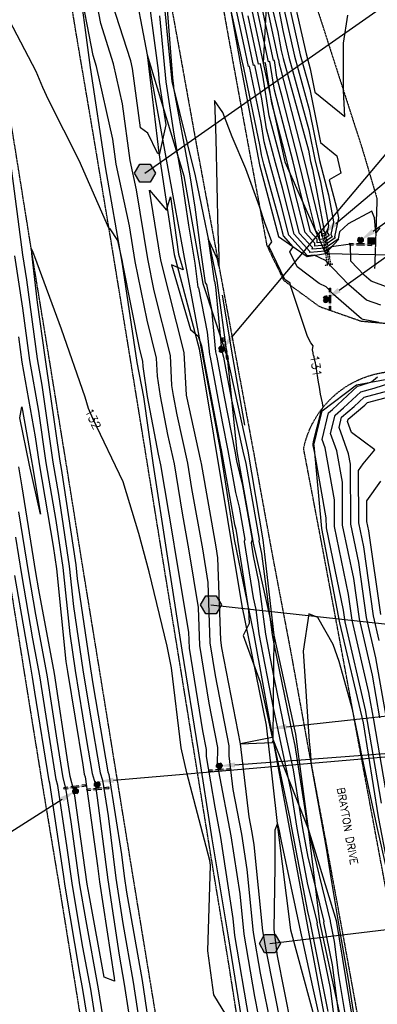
# Model space of a CAD drawing. Header units: feet. Extents: x 351431 to 355879, y 310968 to 329728.
# Tile 178 of 254: x 353139 to 353309, y 324004 to 324473. Entities that reach past the tile are written whole.
import ezdxf

# ---------------------------------------------------------------- set-up
doc = ezdxf.new("R2010")
doc.units = ezdxf.units.FT
doc.header["$MEASUREMENT"] = 0
for name, pattern in [('D10', [0.15, 0.1, -0.05]), ('D25', [0.375, 0.25, -0.125]), ('HIDDEN', [0.375, 0.25, -0.125])]:
    doc.linetypes.add(name, pattern=pattern)
for name, color, linetype in [('ELIF', 153, 'LINKFENCE'), ('ELIG', 41, 'Continuous'), ('ELTCH-EG1', 253, 'Continuous'), ('ELTCN-EG1', 251, 'Continuous'), ('ELTT', 3, 'Continuous'), ('ELTTR', 161, 'HIDDEN'), ('ELUDC', 153, 'D10'), ('ELYSP', 1, 'D25'), ('ELYSS', 2, 'Continuous'), ('ESFS', 153, 'Continuous'), ('ESGH', 1, 'Continuous'), ('ESIP', 41, 'Continuous'), ('ESMask', 155, 'Continuous'), ('ESUD-CMP', 13, 'D10'), ('ETFS', 6, 'Continuous'), ('ETGH', 4, 'Continuous'), ('ETIF', 4, 'Continuous'), ('ETRC', 2, 'Continuous'), ('ETTC', 252, 'Continuous'), ('ETUD', 4, 'Continuous')]:
    doc.layers.add(name, color=color, linetype=linetype)
doc.styles.add('L180', font='simplex.shx', dxfattribs={"height": 3.6})
doc.styles.add('L80', font='simplex', dxfattribs={"height": 4})
doc.styles.add('ROMANSM', font='romansm.shx')
doc.linetypes.add('LINKFENCE', pattern='A,0.25,-0.08,0.25,-0.08,["X",ROMANSM,S=0.08,R=0,X=-0.004,Y=-0.04],-0.12', length=0.78)

# ---------------------------------------------------------------- blocks, each defined once
blk = doc.blocks.new('ESIPOST')
blk.add_lwpolyline([(0.03, 0.0299), (0.03, -0.03), (-0.03, -0.03), (-0.03, 0.0299), (0.03, 0.0299)])
at = {"layer": 'ESMask'}
blk.add_solid([(-0.03, -0.03), (-0.03, 0.0299), (0.03, -0.03), (0.03, 0.0299)], dxfattribs=at)
blk = doc.blocks.new('ESIPUBSIGN')
at = {"layer": 'ESMask'}
h = blk.add_hatch(color=256, dxfattribs=at)
edge = h.paths.add_edge_path()
edge.add_arc((0, 0), 0.03, 90, 450)
for p, q in [((-0.03, 0.1047), (-0.0447, 0.1047)), ((-0.0447, 0.1047), (-0.0447, 0.066)), ((-0.03, 0.1047), (-0.03, 0.066)), ((-0.0447, 0.0381), (-0.0447, -0.0393)), ((-0.03, 0.0381), (-0.03, -0.0393)), ((-0.0447, -0.0672), (-0.0447, -0.1059)), ((-0.03, -0.0672), (-0.03, -0.1059)), ((-0.03, -0.1059), (-0.0447, -0.1059))]:
    blk.add_line(p, q)
for start, end in [(144.23142, 216.35632), (17.97024, 107.04945), (253.53828, 340.78828)]:
    blk.add_arc((0, 0), 0.03, start, end)
blk.add_solid([(-0.0447, -0.1059), (-0.03, -0.1059), (-0.0447, 0.1047), (-0.03, 0.1047)], dxfattribs=at)
blk = doc.blocks.new('TH')
blk.add_hatch(color=256).paths.add_polyline_path([(-0.05, 0.0866), (0.05, 0.0866), (0.1, 0), (0.05, -0.0866), (-0.05, -0.0866), (-0.1, 0)])
for p, q in [((-0.1, 0), (-0.05, 0.0866)), ((-0.05, -0.0866), (-0.1, 0)), ((-0.05, 0.0866), (0.05, 0.0866)), ((0.05, 0.0866), (0.1, 0)), ((0.1, 0), (0.05, -0.0866)), ((0.05, -0.0866), (-0.05, -0.0866))]:
    blk.add_line(p, q)

msp = doc.modelspace()

# ---------------------------------------------------------------- linework, layer by layer
at = {"layer": 'ELIF', "flags": 128}
msp.add_lwpolyline([(353110.38, 324938.63), (353116.29, 324908.37), (353124.28, 324863.08), (353132.33, 324822.08), (353140.36, 324777.81), (353148.44, 324735.08), (353158.31, 324683.93), (353166.9, 324634.57), (353175.42, 324589.05), (353183.44, 324543.69), (353192.55, 324493.76), (353199.73, 324456.14), (353210.29, 324398.49), (353217.04, 324361.44), (353226.23, 324312.11), (353234.53, 324268.15), (353241.15, 324225.34), (353250.32, 324180.76), (353259.63, 324130.26), (353267.41, 324088.16), (353275.97, 324041.83), (353285.13, 323992.61), (353293.43, 323942.5), (353298.47, 323919.12), (353307.06, 323865.8), (353316.3, 323813.4), (353323.15, 323760.62), (353331.15, 323714.26), (353338.94, 323666.21), (353347.86, 323609.35), (353358.01, 323548.78), (353365.87, 323500.71), (353375.13, 323445.75), (353383.15, 323398.35), (353390.57, 323350.68), (353399.52, 323296.79), (353407.61, 323240.76), (353415.09, 323201.77), (353423.17, 323148.1), (353431.96, 323094.65), (353441.3, 323036.84), (353447.07, 323002.32), (353456.63, 322939.16), (353464.01, 322890.13), (353471.35, 322834.46), (353477.53, 322784.54), (353483.18, 322731.36), (353489.82, 322668.48), (353495, 322612.99), (353499.66, 322561.14), (353503.94, 322504.73), (353505.62, 322487.81), (353509.39, 322437.08), (353512.9, 322397.33)], dxfattribs=at)
at = {"layer": 'ELIG', "flags": 128}
msp.add_lwpolyline([(353246.23, 324279.85), (353240.7, 324311.34), (353235.59, 324341.81)], dxfattribs=at)
at = {"layer": 'ELTCH-EG1', "flags": 128}
for points, elevation in [([(353265.03, 324477.42), (353269.93, 324455.61), (353276.93, 324430.15), (353281.85, 324405.86), (353286.14, 324389.57), (353288.52, 324376.73), (353287.19, 324370.56), (353287.9, 324369.57), (353284.22, 324367.04), (353280.69, 324366.72), (353280.7, 324368.4), (353277.5, 324371.94), (353272.29, 324392.54), (353269.23, 324405.22), (353264.52, 324423.53), (353260.33, 324439.38), (353258.21, 324452.99), (353257.58, 324452.88), (353249.69, 324489.15)], 125), ([(353310.09, 324328.65), (353302.62, 324330.2), (353301.89, 324330.47), (353288.55, 324341.99), (353284.94, 324345.77), (353281.71, 324347.26), (353271.11, 324355.24), (353267.63, 324362.42), (353269.3, 324364.83), (353264.61, 324370.01), (353262.93, 324376.65), (353255.35, 324404.12), (353254.16, 324408.62), (353253.54, 324412.59), (353245.84, 324450.01), (353245.71, 324449.99), (353244.99, 324453.29), (353238.69, 324482.26)], 130), ([(353178.64, 323998.52), (353176.56, 324011.45), (353170.63, 324043.72), (353167.73, 324060.91), (353163.49, 324090.88), (353161.03, 324107), (353159.74, 324111.83), (353156.88, 324129.77), (353152.12, 324160.94), (353146.79, 324189.72), (353143.39, 324209.15), (353138.71, 324238.5)], 130)]:
    msp.add_lwpolyline(points, dxfattribs=dict(at, elevation=elevation))
at = {"layer": 'ELTCN-EG1', "flags": 128}
for points, elevation in [([(353252.9, 324505.48), (353261.95, 324467.2), (353263.62, 324458.29), (353264.47, 324454.51), (353276.51, 324410.72), (353277.6, 324405.34), (353278.55, 324401.72), (353283.83, 324373.22), (353283.69, 324372.56), (353285.06, 324370.66), (353283.99, 324369.93), (353282.98, 324369.84), (353282.99, 324372.33), (353282.65, 324372.71), (353282.09, 324374.92), (353274.8, 324405.19), (353263.53, 324448.94), (353262.8, 324451.69), (353262.43, 324454.05), (353262.32, 324454.03), (353251.58, 324503.5)], 123), ([(353311.03, 324336.92), (353304.19, 324339.4), (353295.83, 324346.62), (353284.7, 324358.27), (353279.29, 324360.76), (353276.11, 324360.47), (353276.11, 324360.54), (353267.19, 324370.39), (353263.57, 324384.68), (353258.12, 324404.43), (353255.39, 324414.77), (353253.97, 324423.9), (353248.47, 324450.64), (353248.08, 324450.57), (353245.93, 324460.46), (353236.86, 324502.16)], 129), ([(353314.58, 324345.39), (353306.49, 324348.33), (353303.11, 324351.25), (353296.77, 324357.89), (353296.6, 324366.06), (353287.59, 324364.78), (353284.56, 324362.7), (353277.25, 324362.03), (353277.26, 324362.51), (353269.76, 324370.78), (353264.22, 324392.71), (353260.9, 324404.75), (353256.63, 324420.92), (353254.4, 324435.22), (353251.1, 324451.26), (353250.46, 324451.14), (353246.87, 324467.63), (353239.25, 324502.69)], 128), ([(353258.69, 324497.97), (353264.33, 324467.85), (353267.2, 324455.06), (353276.72, 324420.43), (353279.73, 324405.6), (353282.35, 324395.65), (353286.18, 324374.98), (353285.44, 324371.56), (353286.48, 324370.11), (353284.11, 324368.48), (353281.83, 324368.28), (353281.85, 324370.37), (353280.07, 324372.32), (353277.19, 324383.73), (353272.02, 324405.2), (353264.02, 324436.23), (353261.57, 324445.54), (353260.32, 324453.52), (353259.95, 324453.45), (353250.63, 324496.33)], 124), ([(353266.45, 324496.55), (353275.4, 324456.72), (353277.36, 324449.57), (353279.62, 324438.43), (353293.89, 324426.87), (353293.22, 324439.23), (353293.24, 324461.82), (353295.26, 324475.11)], 127), ([(353198.76, 324495.27), (353205.01, 324448.66), (353205.52, 324443.21), (353208.7, 324422.93), (353205.64, 324409.17), (353205.64, 324408.89), (353204.64, 324409.38), (353200.04, 324418.89), (353196.54, 324421.35), (353192.7, 324449.74), (353191.91, 324453.31), (353181.31, 324486.33)], 128), ([(353265.74, 324486.98), (353272.66, 324456.16), (353277.15, 324439.86), (353282.3, 324414.43), (353290.1, 324408.11), (353291.97, 324399.89), (353286.46, 324396.69), (353289.94, 324383.5), (353290.86, 324378.49), (353288.95, 324369.56), (353289.33, 324369.03), (353284.33, 324365.59), (353279.54, 324365.15), (353279.55, 324366.44), (353274.92, 324371.55), (353267.38, 324401.36), (353266.45, 324405.23), (353265.01, 324410.82), (353259.1, 324433.23), (353256.1, 324452.46), (353255.2, 324452.3), (353248.75, 324481.98)], 126), ([(353310.5, 324373.77), (353308.62, 324371.35), (353307.94, 324378.57), (353306.79, 324381.71), (353295.39, 324375.64), (353291.4, 324371.85), (353290.7, 324368.56), (353290.75, 324368.48), (353284.45, 324364.15), (353278.4, 324363.59), (353278.41, 324364.47), (353272.34, 324371.16), (353264.86, 324400.74), (353263.67, 324405.06), (353257.86, 324427.08), (353254.83, 324446.53), (353253.73, 324451.88), (353252.83, 324451.72), (353247.81, 324474.81)], 127), ([(353263.88, 323992.33), (353256.39, 324029.89), (353254.86, 324038.96), (353250.65, 324079.98), (353249.76, 324085.88), (353248.31, 324093.32), (353244.26, 324128.04), (353235.35, 324173.8), (353234.78, 324177.39), (353233.47, 324216.68), (353232.61, 324221.82), (353225.59, 324261.51), (353225.48, 324262.19), (353218.44, 324294.04), (353218.42, 324294.13), (353218.42, 324294.18), (353217.36, 324314.45), (353206.44, 324357.72), (353205.93, 324360.26), (353200.86, 324391.72), (353208.93, 324382.21)], 128), ([(353310.62, 324140.4), (353307.02, 324160.71), (353300.82, 324187.59), (353298.1, 324206.79), (353292.81, 324232.13), (353292.72, 324252.74), (353290.07, 324267.6), (353287.07, 324275.83), (353289.24, 324284.63), (353293.2, 324288), (353301.46, 324295.74), (353307.81, 324297.41), (353324.21, 324302.67)], 129), ([(353313.58, 324141.24), (353308.66, 324168.97), (353304.2, 324188.27), (353300.52, 324214.34), (353296.67, 324232.73), (353296.55, 324261.27), (353295.67, 324266.22), (353291.12, 324278.68), (353292.34, 324283.62), (353298.31, 324288.7), (353303.06, 324293.15), (353314.37, 324296.12)], 128), ([(353310.29, 324177.22), (353307.59, 324188.96), (353302.93, 324221.88), (353300.53, 324233.33), (353300.43, 324258.28), (353302.64, 324261.39), (353308.24, 324268.03), (353297.08, 324276.3), (353295.17, 324281.52), (353295.43, 324282.61), (353303.43, 324289.41), (353304.66, 324290.56), (353320.93, 324294.83)], 127), ([(353139.14, 324283.25), (353140.09, 324288.54), (353144.83, 324262), (353144.96, 324261.05), (353148.99, 324237.43), (353143.68, 324260.83), (353139.14, 324283.25)], 128), ([(353310.97, 324189.65), (353305.34, 324229.43), (353304.39, 324233.94), (353304.35, 324243.76), (353310.99, 324253.11)], 126), ([(353177.13, 323984.74), (353172.86, 324011.29), (353169.19, 324031.28), (353164.25, 324060.59), (353161.72, 324078.47), (353157.18, 324108.14), (353156.39, 324111.12), (353151.59, 324141.19), (353148.66, 324160.37), (353145.38, 324178.08), (353140.03, 324208.67), (353137.19, 324226.51)], 131), ([(353175.62, 323970.96), (353169.16, 324011.12), (353167.74, 324018.85), (353160.76, 324060.26), (353159.94, 324066.06), (353153.33, 324109.28), (353153.03, 324110.41), (353146.3, 324152.6), (353145.2, 324159.79), (353143.97, 324166.44), (353136.68, 324208.19)], 132), ([(353268.54, 323993.51), (353261.83, 324027.15), (353260.25, 324039.61), (353260.76, 324069.7), (353260.67, 324087.12), (353261.77, 324090.01), (353262.48, 324087.34)], 127), ([(353262.48, 324087.34), (353263.62, 324081.76), (353272.36, 324040.79), (353278.51, 324012.37), (353282.65, 323993.79)], 127)]:
    msp.add_lwpolyline(points, dxfattribs=dict(at, elevation=elevation))
at = {"layer": 'ELTT', "flags": 128}
for points in [[(353203, 324737.21), (353219.77, 324682.23), (353231.73, 324600.43), (353243.6, 324555.05), (353257.88, 324505.67), (353255.04, 324452.19), (353265.23, 324405.23), (353284.64, 324361.65), (353316.24, 324360.92), (353323.88, 324345.93), (353330.7, 324345.35), (353372.92, 324342.46), (353418.83, 324341.68), (353465.34, 324338.47), (353510.45, 324342.68), (353557.05, 324342.14), (353604.62, 324340.78), (353622.82, 324337.66), (353630.99, 324353.21)], [(353199.73, 324456.14), (353205.33, 324409.59), (353212.59, 324361.05), (353224.55, 324316.25), (353244.83, 324193.79), (353256.45, 324136.93), (353261.92, 324087.24), (353267.97, 324039.53), (353280, 323995.05), (353285.51, 323943.39), (353291.17, 323926.12), (353301.35, 323859.23), (353308.86, 323811.48), (353316.49, 323760.16), (353324.9, 323711.34), (353332.96, 323662.51), (353339.91, 323612.87), (353352.41, 323549.98), (353362.03, 323496.64), (353366.43, 323443.01), (353371.18, 323388.93), (353382.15, 323347.28)], [(353199.73, 324456.14), (353217.27, 324398.5), (353226.32, 324347.37), (353237.89, 324312.15), (353242.41, 324267.3), (353250.24, 324223.65), (353260.14, 324179.88), (353259.63, 324130.26), (353276.44, 324087.64), (353281.88, 324043.27), (353291.75, 323997.3), (353301.54, 323947.14), (353305.45, 323918.36), (353313.7, 323868.5), (353322.42, 323813.78), (353329.52, 323761.76), (353337.36, 323715.21), (353345.59, 323667.69), (353354.35, 323610.41), (353364.8, 323552.58), (353371.82, 323501.43), (353380.26, 323445.04), (353389.02, 323400.58), (353396.93, 323350.94)]]:
    msp.add_lwpolyline(points, dxfattribs=at)
at = {"layer": 'ELTTR', "flags": 128}
msp.add_lwpolyline([(353203.74, 324944.4), (353207.63, 324928.27), (353205.85, 324897.85), (353226.74, 324834.03), (353235.46, 324789.23), (353238.3, 324733.39), (353239.81, 324684.47), (353249.41, 324603.76), (353260.81, 324557.07), (353271.41, 324506.96), (353286.42, 324460.38), (353302.07, 324411.73), (353309.17, 324387.77), (353308.06, 324354.4)], dxfattribs=at)
at = {"layer": 'ELUDC'}
msp.add_line((353283.9, 324371.1), (353286.4, 324356.31), dxfattribs=at)
at = {"layer": 'ELYSP', "flags": 128}
for points in [[(351862.52, 329554.66), (351868.48, 329538.31), (351869.42, 329535.95), (351870.63, 329533.34), (351871.84, 329531.02), (351898.68, 329481.43), (351924.63, 329434.28), (351928.34, 329428.36), (351931.88, 329424.34), (351933, 329422.54), (351952.19, 329389.41), (351978.48, 329342.28), (352004.81, 329294.75), (352030.84, 329247.33), (352060.63, 329194.08), (352086.79, 329146.62), (352116.65, 329092.67), (352140.95, 329048.32), (352164.81, 329004.89), (352188.15, 328962.14), (352212.85, 328916.49), (352228.2, 328887.95), (352236.33, 328872.41), (352258.49, 328829.36), (352280.54, 328783.38), (352290.03, 328762.79), (352309.71, 328719.23), (352329.72, 328673.69), (352349.1, 328626.81), (352367.07, 328581.15), (352373.57, 328564.01), (352390.32, 328517.88), (352406.22, 328471.17), (352421.7, 328424.27), (352436.86, 328376.11), (352450.25, 328329.8), (352462.61, 328281.12), (352475.09, 328231.87), (352486.25, 328185.11), (352496.74, 328135.09), (352505.62, 328086.27), (352514.54, 328033.94), (352521.76, 327989.77), (352531.3, 327933.73), (352538.7, 327889.39), (352547.72, 327833.41), (352554.93, 327789.91), (352563.81, 327734.73), (352571.11, 327689.55), (352579.84, 327635.26), (352587.38, 327589.57), (352596.28, 327533.25), (352603.29, 327489.34), (352612.56, 327432.99), (352619.66, 327389.61), (352628.79, 327333.57), (352636.36, 327289.78), (352645.14, 327234.58), (352652.62, 327189.46), (352661.63, 327134.08), (352668.69, 327089.35), (352675.89, 327044.48), (352682.73, 327000.59), (352686.56, 326976.32), (352694.26, 326927.21), (352698.66, 326895.64), (352706.97, 326847.16), (352714.25, 326799.55), (352722.48, 326747.2), (352729.75, 326701.34), (352737.97, 326649.53), (352746.56, 326595.61), (352754.07, 326548.63), (352762.09, 326498.76), (352770.28, 326448.66), (352778.28, 326399.02), (352786.42, 326348.21), (352794.41, 326298.89), (352802.47, 326248.63), (352810.51, 326199.31), (352818.65, 326148.92), (352826.64, 326099.4), (352835.05, 326048.43), (352843, 325999.3), (352851.33, 325946.41), (352858.97, 325899.03), (352867.02, 325848.86), (352874.94, 325799.46), (352883.36, 325747.23), (352891.16, 325699.21), (352899.48, 325647.1), (352907.27, 325599.21), (352915.42, 325548.05), (352923.22, 325499.12), (352931.65, 325447.72), (352940.42, 325398.62), (352949.15, 325347.91), (352957.47, 325299.11), (352966.11, 325246.23), (352973.26, 325199.22), (352981.71, 325147.47), (352989.51, 325099.49), (352994.9, 325068.59), (353000.4, 325032.81), (353006.91, 324993.6), (353012.12, 324957.22), (353021.58, 324898.88), (353029.63, 324849.76), (353037.69, 324799.9), (353045.8, 324751.02), (353054.11, 324701.43), (353062.02, 324652.29), (353070.04, 324602.96), (353077.96, 324553.87), (353085.91, 324505.09), (353094.14, 324454.84), (353102.2, 324406.14), (353110.06, 324356.36), (353118.02, 324307.22), (353125.92, 324257.7), (353133.91, 324207.71), (353141.65, 324159.13), (353149.64, 324109.53), (353157.86, 324060.15), (353165.85, 324010.86), (353173.75, 323961.19), (353181.54, 323912.02), (353189.31, 323862.86), (353197.18, 323812.79), (353205.17, 323763.84), (353213.16, 323713.91), (353220.85, 323664.89), (353228.93, 323615.88), (353236.82, 323566.31), (353244.93, 323517.07), (353252.73, 323467.46), (353260.77, 323417.72), (353268.41, 323368.86), (353276.49, 323319.6), (353284.34, 323270.41), (353292.33, 323221.36), (353299.99, 323171.68), (353307.93, 323122.47), (353316.1, 323072.76), (353323.86, 323023.29), (353332.53, 322971.2), (353340.22, 322922.22), (353347.13, 322874.57), (353353.74, 322823.54), (353359.62, 322773.77), (353365.17, 322724.35), (353370.3, 322674.05), (353375.32, 322625.03), (353379.87, 322575.18), (353384.18, 322525.33), (353387.85, 322475.76), (353391.39, 322426.12), (353394.47, 322376.08), (353397.29, 322326.88), (353399.17, 322276.61), (353401.08, 322227.34), (353402.1, 322175.29), (353403.06, 322127.63), (353403.66, 322075.2), (353403.64, 322026.39), (353403.67, 321975.84), (353403.97, 321926.36), (353403.89, 321875.83), (353404, 321870.12), (353405.85, 321868.24), (353409.01, 321827.04), (353412.79, 321812.81), (353417.65, 321807.44), (353422.66, 321811.83), (353426.67, 321827.75), (353429.86, 321842.46), (353429.64, 321876.49), (353429.54, 321926.15), (353429.75, 321976.4), (353429.79, 322027.56), (353429.97, 322076.64), (353429.72, 322128.27), (353429.25, 322177.1), (353428.85, 322227.79), (353428.22, 322277.97), (353427.15, 322328.04), (353425.56, 322378.43), (353423.62, 322427.85), (353421.45, 322478.53), (353418.44, 322525.97), (353414.47, 322578.5), (353410.55, 322629.29), (353406.58, 322678.66), (353401.12, 322728.54), (353395.2, 322777.93), (353389.23, 322827.82), (353382.69, 322878.03), (353375.18, 322928.17), (353367.76, 322976.62), (353359.81, 323029.14), (353352.32, 323077.72), (353344.64, 323128.12), (353336.86, 323177.53), (353329.17, 323226.11), (353321.25, 323275.45), (353313.08, 323325.09), (353304.98, 323374.58), (353296.9, 323424.28), (353289.12, 323472.69), (353281.01, 323522.56), (353272.96, 323571.98), (353264.82, 323621.91), (353256.83, 323670.94), (353248.87, 323720.32), (353240.85, 323769.6), (353233.06, 323818.82), (353224.88, 323868.78), (353216.97, 323917.79), (353209, 323967.62), (353201.01, 324016.34), (353192.87, 324065.93), (353184.88, 324115.09), (353176.89, 324164.41), (353168.84, 324213.83), (353160.97, 324263.08), (353152.94, 324312.58), (353144.91, 324361.58), (353136.98, 324411.25), (353129.01, 324459.9), (353120.97, 324509.72), (353111.8, 324559.29), (353103.71, 324608.2), (353096.64, 324657.7), (353088.4, 324707.05), (353080.52, 324756.9), (353072.54, 324806.18), (353064.63, 324854.91), (353056.29, 324905.17), (353046.88, 324963), (353040.5, 325001.65), (353034.51, 325038.43), (353032.08, 325056.91), (353025.4, 325088.03), (353026.74, 325090.76), (353025.08, 325099.84), (353017.26, 325149.09), (353009.07, 325199.67), (353001.18, 325249.31), (352992.9, 325300.49), (352985.13, 325349.2), (352977.11, 325399.98), (352969.08, 325449.2), (352960.89, 325500.26), (352953.27, 325549.21), (352944.97, 325600.34), (352937.08, 325649), (352928.75, 325700.88), (352920.89, 325749.35), (352912.73, 325800.14), (352904.9, 325849.4), (352896.71, 325900.39), (352888.84, 325949.1), (352880.4, 326000.29), (352872.64, 326049.08), (352864.39, 326099.28), (352856.34, 326149.02), (352848.26, 326199.2), (352840.19, 326249.08), (352832.22, 326298.89), (352824.01, 326349.18), (352815.93, 326399.61), (352807.57, 326449.38), (352799.67, 326499.18), (352791.56, 326549.6), (352782.84, 326599.22), (352774.42, 326655.56), (352766.72, 326704.51), (352759.08, 326752.71), (352751.12, 326803.37), (352743.48, 326851.72), (352736.98, 326891.46), (352731.78, 326926.57), (352723.7, 326979.14), (352719.25, 327005.2), (352712.08, 327050.01), (352704.85, 327094.46), (352697.35, 327139.97), (352688.23, 327195.49), (352680.89, 327240.25), (352672.13, 327294.7), (352664.68, 327340.33), (352655.67, 327395.92), (352648.53, 327439.83), (352639.52, 327495.27), (352632.47, 327539.74), (352623.57, 327595.47), (352616.32, 327639.82), (352607.25, 327696.56), (352600.2, 327740.15), (352591.08, 327795.89), (352583.74, 327839.91), (352574.34, 327896.71), (352567.07, 327939.86), (352557.56, 327996.32), (352550.22, 328040.19), (352541.44, 328091.31), (352531.4, 328143.34), (352531.45, 328143.34), (352520.62, 328192.63), (352509.03, 328240.63), (352496.55, 328290.59), (352483.55, 328339.04), (352470.58, 328386.05), (352455.86, 328435.02), (352438.97, 328481.36), (352424.2, 328530.36), (352407.62, 328575.42), (352400.09, 328594.71), (352382.61, 328639.43), (352363.23, 328687.59), (352344.26, 328731.71), (352323.27, 328778.58), (352313.92, 328797.66), (352289.67, 328845.52), (352266.59, 328888.4), (352258.52, 328902.89), (352241.23, 328932.66), (352222.63, 328964.17), (352215.23, 328975.86), (352188.32, 329018), (352161.34, 329060.22), (352134.23, 329102.69), (352100.69, 329155.16), (352074.93, 329201.67), (352045.48, 329255.23), (352019.65, 329301.99), (351992.93, 329350.38), (351967.17, 329397.28), (351942.01, 329443.17), (351916.49, 329489.9), (351902.82, 329514.6), (351891.6, 329531.22), (351884.34, 329540.62), (351870.15, 329558.58, 1.1946), (351862.45, 329554.85)], [(353068.78, 325081.2), (353059.79, 325130.82), (353054.34, 325155.7), (353050.44, 325180.1), (353042.67, 325229.05), (353034.75, 325278.39), (353026.9, 325327.68), (353018.78, 325377.2), (353010.76, 325426.96), (353002.8, 325475.92), (353002.27, 325480.56), (353003.09, 325490.02), (352999.17, 325526.21), (352995.92, 325576.57), (352992.11, 325626.32), (352988.61, 325676.13), (352985.03, 325726.54), (352981.58, 325776.61), (352978.35, 325826.48), (352975.51, 325876.67), (352973.38, 325926.93), (352972.55, 325977.71), (352973.45, 326028.64), (352976.27, 326079.44), (352980.56, 326131.21), (352986.11, 326182.56), (352992.85, 326233.84), (352998.89, 326285.84), (353001.66, 326310.07), (353003.03, 326310.18), (353003.26, 326292.83), (353003.37, 326281.97), (353001.14, 326233.1), (352999.43, 326189.08), (352997.03, 326142.19), (352994.25, 326087.03), (352993.07, 326061.77), (352992.64, 326051.58), (352992.11, 326037.31), (352991.6, 326021.32), (352991.39, 326013.91), (352991.22, 326006.55), (352991.1, 325999.01), (352991.03, 325991.05), (352991.02, 325986.83), (352991.04, 325978.9), (352991.11, 325971.5), (352991.23, 325964.39), (352991.4, 325957.34), (352991.97, 325938.45), (352992.25, 325931.14), (352992.61, 325923.15), (352993.36, 325908.17), (352993.86, 325899.19), (352997.17, 325850.58), (353000.97, 325801.36), (353004.35, 325753.19), (353007.68, 325705.72), (353010.79, 325657.89), (353014.16, 325608.78), (353017.99, 325560.75), (353020.5, 325533.13, 0.019742), (353041.98, 325394.4), (353050.75, 325346.25), (353059.79, 325297.37), (353068.79, 325249.36), (353077.56, 325201.69), (353086.07, 325149.74), (353088.55, 325129.46), (353092.31, 325102.76), (353096.48, 325085), (353104.39, 325048.38), (353109.53, 325018.68), (353116.21, 324982.77), (353123.93, 324941.8), (353129.71, 324892.6), (353132.8, 324872.3), (353134.34, 324872.41), (353136.09, 324863.13), (353147.48, 324817.06), (353152.51, 324795.67), (353161.67, 324747.67), (353170, 324702.8), (353178.77, 324656.31), (353187.4, 324609.65), (353195.85, 324563.27), (353205.07, 324513.34), (353214.27, 324462.79), (353223.23, 324413.12), (353232.99, 324360.56), (353250.73, 324265.13), (353259.17, 324218.85), (353268.13, 324171.77), (353276.65, 324124.79), (353285.47, 324077.76), (353293.95, 324031.48), (353302.49, 323984.28), (353310.47, 323936.95), (353318.29, 323888.82), (353325.95, 323841.56), (353334.12, 323792.31), (353341.76, 323744.49), (353349.73, 323695.02), (353357.43, 323647.08), (353365.4, 323599.43), (353373.15, 323550.72), (353381.2, 323501.59), (353388.84, 323454.49), (353399.2, 323390.87), (353410.28, 323322.51), (353417.6, 323276.23), (353425.14, 323230.22), (353432.57, 323183.84), (353440.2, 323137.07), (353448.12, 323088.05), (353455.71, 323041.02), (353463.12, 322993.83), (353470.96, 322944.85), (353478.27, 322897.22), (353484.98, 322850.84), (353491.09, 322801.36), (353496.36, 322753.95), (353501.83, 322704.77), (353506.3, 322657.8), (353510.57, 322609.66), (353514.32, 322562.73), (353517.81, 322514.83), (353520.96, 322466.74), (353523.51, 322418.8), (353525.99, 322369.56), (353527.84, 322321.58), (353528.76, 322269.65), (353528.65, 322264.45), (353528.47, 322260.28), (353528.47, 322257.33), (353527.09, 322256.26), (353523.97, 322256.26), (353517.57, 322284.24), (353507.9, 322334.86), (353500.43, 322385.89), (353491.89, 322434.59), (353488.54, 322458.93), (353485.4, 322482.66), (353479.36, 322532.79), (353473.51, 322583.14), (353467.03, 322633.57), (353461.38, 322683.92), (353455.52, 322734.27), (353449.09, 322784.68), (353442.31, 322834.79), (353435.57, 322884.94), (353427.88, 322934.95), (353419.42, 322984.86), (353410.46, 323034.56), (353401.35, 323086.61), (353392.2, 323135.54), (353383.33, 323184.95), (353373.87, 323234.02), (353364.31, 323283.05), (353354.41, 323331.93), (353348.5, 323363.57), (353344.76, 323367.5), (353342.65, 323380.92), (353334.29, 323430.04), (353326.53, 323479.39), (353318.55, 323528.73), (353310.72, 323578.35), (353302.19, 323627.72), (353294.27, 323676.82), (353286.12, 323726.37), (353278.35, 323775.69), (353270.58, 323825.27), (353262.48, 323874.41), (353254.51, 323923.75), (353246.53, 323972.83), (353238.74, 324022.49), (353230.63, 324071.67), (353222.6, 324121.3), (353214.67, 324170.3), (353206.62, 324219.71), (353198.6, 324269.29), (353190.62, 324318.34), (353182.5, 324367.93), (353174.3, 324417.22), (353165.9, 324466.71), (353157.98, 324515.64), (353150.25, 324564.91), (353142.21, 324614.87), (353134.71, 324663.85), (353126.9, 324713.6), (353119.01, 324762.71), (353110.65, 324812.5), (353103.09, 324861.78), (353094.88, 324911.03), (353086.02, 324968.36), (353081.67, 324997.73), (353073.97, 325043.93), (353068.78, 325081.2)], [(353272.95, 325152.96), (353219.97, 325153.34), (353169.57, 325153.55, -0.376825), (353124.11, 325191.52), (353120.74, 325211.09), (353111.32, 325264.47), (353102.69, 325315.94), (353094.98, 325362, -0.032093), (353092.56, 325389.37), (353092.45, 325413.39), (353092.03, 325468.16), (353091.8, 325518.76), (353091.59, 325568.94), (353091.27, 325619.53), (353090.97, 325684.29), (353090.69, 325732.05), (353090.38, 325782.2), (353090.21, 325828.91), (353089.86, 325881.42), (353089.49, 325930.95), (353089.22, 325979.93), (353089.01, 326030.11), (353088.56, 326081.64), (353088.3, 326133.54), (353088.04, 326177.19), (353087.74, 326218.6), (353087.56, 326251.03), (353087.38, 326253.61), (353087.11, 326256.31), (353086.91, 326257.87), (353086.66, 326259.51), (353086.36, 326261.17), (353086, 326262.83), (353085.58, 326264.44), (353085.1, 326265.95), (353084.54, 326267.32), (353084.09, 326268.23), (353083.61, 326269.08), (353083.1, 326269.87), (353082.56, 326270.62), (353081.98, 326271.32), (353081.37, 326271.98), (353080.72, 326272.61), (353080.04, 326273.21), (353079.32, 326273.79), (353078.57, 326274.36), (353076.95, 326275.45), (353076.09, 326275.99), (353075.3, 326276.45), (353074.52, 326276.86), (353073.74, 326277.23), (353072.97, 326277.54), (353072.2, 326277.82), (353071.42, 326278.06), (353070.64, 326278.27), (353069.84, 326278.44), (353068.19, 326278.72), (353066.45, 326278.92), (353065.53, 326279.01), (353063.36, 326279.16), (353061.33, 326279.21), (353059.37, 326279.16), (353058.4, 326279.1), (353057.43, 326279), (353056.46, 326278.87), (353055.47, 326278.71), (353053.42, 326278.29), (353052.34, 326278.03), (353051.29, 326277.75), (353050.29, 326277.44), (353049.33, 326277.12), (353048.41, 326276.78), (353047.51, 326276.42), (353045.78, 326275.62), (353044.07, 326274.72), (353042.34, 326273.72), (353040.52, 326272.59), (353038.94, 326271.54), (353037.51, 326270.49), (353036.19, 326269.41), (353034.94, 326268.28), (353033.7, 326267.06), (353031.78, 326265.03), (353030.91, 326264.03), (353030.16, 326263.06), (353029.49, 326262.08), (353028.87, 326261.08), (353028.29, 326260.02), (353027.41, 326258.28), (353026.72, 326256.8), (353026.12, 326255.39), (353025.58, 326254.03), (353025.09, 326252.66), (353024.64, 326251.23), (353023.99, 326248.91), (353023.61, 326247.2), (353023.27, 326245.31), (353022.99, 326243.43), (353022.52, 326239.59), (353022.11, 326233.06), (353022.11, 326187.49), (353022.01, 326176.58), (353020.84, 326143.82), (353017.37, 326085.64), (353016.86, 326077.92), (353015.74, 326059.97), (353015.16, 326049.61), (353014.67, 326039.64), (353014.48, 326035.1), (353014.19, 326027.05), (353013.97, 326019.54), (353013.81, 326012.32), (353013.69, 326005.16), (353013.62, 325997.82), (353013.58, 325985.95), (353013.59, 325978.06), (353013.64, 325970.7), (353013.74, 325963.64), (353013.88, 325956.63), (353014.06, 325949.45), (353014.4, 325937.84), (353014.67, 325930.65), (353015.04, 325922.78), (353015.81, 325908.04), (353016.33, 325899.2), (353019.69, 325851.5), (353023.23, 325802.32), (353026.68, 325754.65), (353030.15, 325706), (353033.41, 325658.17), (353037.01, 325608.95), (353040.4, 325561.45), (353042.91, 325535.16, 0.019462), (353061.1, 325414.39), (353062.36, 325408.69), (353066.36, 325398.83), (353067.6, 325399.45), (353068.03, 325389.12), (353074.65, 325351.4), (353083.98, 325302.13), (353092.92, 325254.03), (353101.88, 325205.05), (353111.6, 325155.23), (353116.49, 325135.36), (353124.98, 325109.47), (353131.32, 325088.61), (353135.55, 325053.36), (353139.71, 325031.52), (353135.87, 325030.8), (353136.94, 325024.42), (353143.89, 324987.19), (353149.4, 324957.62), (353151.1, 324948.04), (353155.07, 324948.57), (353164.89, 324900.22), (353171.6, 324868.47), (353179.21, 324822.85), (353182.6, 324799.05), (353188.74, 324752.1), (353194.19, 324706.13), (353202.77, 324660.04), (353211.35, 324613.47), (353219.83, 324567.66), (353229.09, 324516.78), (353238.16, 324466.07), (353247.13, 324416.94), (353256.74, 324365.33), (353264.81, 324348.73), (353281.74, 324336.34), (353301.61, 324329.39), (353315.74, 324328.16), (353325.56, 324327.36), (353373.13, 324327.64), (353419.8, 324328.34), (353465.96, 324329.39), (353510.93, 324331.48), (353556.13, 324333.23), (353605.22, 324330.83), (353631.76, 324326.11), (353664.99, 324308.46), (353702.61, 324279.12), (353737.46, 324247.99)], [(353545.65, 323400.29), (353505.1, 323393.84), (353473.86, 323388.85), (353448.2, 323384.88), (353443.58, 323384.16), (353441.87, 323383.93), (353433, 323383.71), (353428.19, 323386.88), (353422.88, 323395.03), (353412.6, 323457.73), (353404.87, 323505.22), (353396.95, 323553.85), (353389.3, 323602.93), (353381.33, 323650.15), (353373.49, 323698.69), (353365.62, 323747.43), (353357.89, 323795.86), (353349.76, 323845.2), (353342.04, 323892.81), (353334.32, 323940.21), (353326.11, 323988.22), (353317.87, 324035.32), (353309.12, 324082.16), (353300.51, 324128.42), (353291.68, 324176.45), (353283.02, 324222.74), (353274.27, 324268.67, -0.336737), (353316.23, 324305.4), (353324.78, 324305.57), (353372.2, 324306.01), (353419, 324306.14), (353465.14, 324305.84), (353510.49, 324304.66), (353552.66, 324305.15), (353599.16, 324300.12), (353599.64, 324300.13), (353635.15, 324289.34), (353663.16, 324271.76), (353707.72, 324231.26)]]:
    msp.add_lwpolyline(points, format="xyb", dxfattribs=at)
at = {"layer": 'ELYSS', "flags": 128}
for points in [[(353157.77, 324944.18), (353164.31, 324939.25), (353164.97, 324933.44), (353162.13, 324923.84), (353171.05, 324888.51), (353182.93, 324827.66), (353188.66, 324784.51), (353193.74, 324735.59), (353201.02, 324678.86), (353208.04, 324642.13), (353216.61, 324597.47), (353227.18, 324552.29), (353235.19, 324501.8), (353244.52, 324449.7), (353253.21, 324403.88), (353262.37, 324369.67), (353275.92, 324360.21), (353284.64, 324361.65), (353290.98, 324368.4)], [(353158.24, 324738.66), (353167.32, 324686.48), (353180.29, 324637.25), (353188.64, 324591.34), (353197.04, 324546.06), (353206.27, 324496.42), (353211.54, 324443.46), (353222.54, 324398.61), (353232.85, 324348.78), (353237.89, 324312.15), (353247.63, 324267.51), (353254.82, 324225.29), (353260.14, 324179.88), (353270.41, 324132.65), (353276.44, 324087.64), (353289.71, 324043.95), (353297.29, 323998.37)], [(353134.65, 324692.76), (353146.21, 324639), (353149.92, 324588.79), (353157.38, 324542.47), (353166.44, 324496.71), (353172.58, 324450.13), (353179.74, 324402.85), (353187.78, 324356.51), (353194.81, 324309.72), (353198.04, 324293.33), (353202.68, 324260.78), (353209.15, 324218.57), (353216.32, 324172.67), (353224.11, 324124.78), (353230.54, 324082.84), (353238.28, 324036.16), (353246.17, 323987.85)], [(353279.17, 324270.28), (353283.16, 324286.61), (353299.41, 324299.06), (353324.17, 324303.71), (353372.18, 324302.7), (353418.32, 324301.57), (353449.18, 324300.35)], [(353279.17, 324270.28), (353282.77, 324230.56), (353291.35, 324185.66), (353302.54, 324138.08), (353309.75, 324093.3), (353318.29, 324048.83), (353326.47, 324002.52), (353334.04, 323953.94), (353338.01, 323924.05), (353346.11, 323871.01), (353354.97, 323820.03), (353363.96, 323765.85), (353371.16, 323719.44), (353379.33, 323669.64), (353388, 323617.45), (353398.59, 323557.79), (353407.2, 323507.33), (353414.8, 323450.24), (353421.52, 323411.34), (353429.67, 323395.14)]]:
    msp.add_lwpolyline(points, dxfattribs=at)
at = {"layer": 'ESUD-CMP', "flags": 128}
for points in [[(353281.35, 324372.7), (353283.16, 324370.98)], [(353285.66, 324356.18), (353283.16, 324370.98), (353284.64, 324371.22), (353287.14, 324356.43)], [(353285.79, 324373.45), (353284.64, 324371.22)], [(353284.3, 324355.95), (353285.79, 324356.21), (353286.02, 324357.1), (353286.83, 324355.55), (353286.92, 324356.4), (353288.25, 324356.62)]]:
    msp.add_lwpolyline(points, dxfattribs=at)
at = {"layer": 'ETFS', "linetype": 'ByBlock', "lineweight": -2}
for points in [[(353240.08, 324321.72), (353412.34, 324526.49)], [(353307.44, 324372.19), (353479.16, 324495.3)], [(353291.16, 324344.13), (353494.54, 324489.46)], [(353183.78, 324110.69), (353466.32, 324134.98)], [(353241.56, 324118.03), (353466.32, 324134.98)], [(353159.28, 324101.62), (352945.19, 323965.36)]]:
    msp.add_lwpolyline(points, dxfattribs=at)
at = {"layer": 'ETFS'}
for points in [[(353308.17, 324371.17), (353301.34, 324367.82), (353306.71, 324373.2)], [(353291.88, 324343.11), (353285.05, 324339.77), (353290.43, 324345.14)], [(353241.04, 324320.91), (353235.25, 324315.98), (353239.13, 324322.52)], [(353241.65, 324116.78), (353234.08, 324117.46), (353241.46, 324119.27)], [(353183.88, 324109.45), (353176.3, 324110.05), (353183.67, 324111.94)], [(353158.61, 324102.67), (353165.61, 324105.65), (353159.95, 324100.57)]]:
    msp.add_solid(points, dxfattribs=at)
at = {"layer": 'ETGH', "linetype": 'ByBlock', "lineweight": -2}
for points in [[(353198.7, 324399.81), (353412.32, 324549.48)], [(353230.14, 324194.23), (353459.21, 324169.2)], [(353258.18, 324032.92), (353485.81, 324060.35)]]:
    msp.add_lwpolyline(points, dxfattribs=at)
at = {"layer": 'ETIF', "linetype": 'ByBlock', "lineweight": -2}
msp.add_lwpolyline([(353266.14, 324136.19), (353449.19, 324156.12)], dxfattribs=at)
at = {"layer": 'ETIF'}
msp.add_solid([(353266.27, 324134.94), (353258.68, 324135.38), (353266, 324137.43)], dxfattribs=at)
at = {"layer": 'ETUD', "linetype": 'ByBlock', "lineweight": -2}
msp.add_lwpolyline([(353289.64, 324375.93), (353449.43, 324510.5)], dxfattribs=at)
at = {"layer": 'ETUD'}
msp.add_solid([(353290.44, 324374.98), (353283.9, 324371.1), (353288.83, 324376.89)], dxfattribs=at)

# ---------------------------------------------------------------- block references
at = {"layer": 'ESFS'}
for p, xscale, yscale, zscale, rotation in [((353301.34, 324367.82), 49.99999999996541, 49.99999999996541, 49.99999999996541, 88.5497714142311), ((353285.05, 324339.77), 50, 50, 50, 180), ((353235.25, 324315.98), 49.99999999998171, 49.99999999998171, 49.99999999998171, 191.3811176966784), ((353234.08, 324117.46), 49.99999999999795, 49.99999999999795, 49.99999999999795, 93.95259333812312), ((353165.61, 324105.65), 49.99999999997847, 49.99999999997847, 49.99999999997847, 277.4921558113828), ((353175.95, 324108.52), 49.99999999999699, 49.99999999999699, 49.99999999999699, 95.28333794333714)]:
    msp.add_blockref('ESIPUBSIGN', p, dxfattribs=dict(at, xscale=xscale, yscale=yscale, zscale=zscale, rotation=rotation))
at = {"layer": 'ESGH', "xscale": 50, "yscale": 50, "zscale": 50}
for p in [(353198.7, 324399.81), (353230.14, 324194.23), (353258.18, 324032.92)]:
    msp.add_blockref('TH', p, dxfattribs=at)
at = {"layer": 'ESIP', "xscale": 50, "yscale": 50, "zscale": 50}
msp.add_blockref('ESIPOST', (353306.46, 324367.58), dxfattribs=at)

# ---------------------------------------------------------------- next in the draw order: texts
at = {"layer": 'ETRC', "insert": (353293.66, 324107.57), "char_height": 3.6, "width": 42.9208, "attachment_point": 1, "rotation": 280.1115, "style": 'L180', "bg_fill": 3, "box_fill_scale": 1.5, "bg_fill_color": 256, "bg_fill_true_color": 13158600, "bg_fill_transparency": 16324528}
msp.add_mtext('BRAYTON DRIVE', dxfattribs=at)
at = {"layer": 'ETTC', "char_height": 4, "attachment_point": 5, "style": 'L80', "bg_fill": 3, "box_fill_scale": 1.2, "bg_fill_color": 256}
for s, insert, rotation, bg_fill_transparency in [('{131}', (353280.14, 324308.04, 131), 278.8183, 167), ('{132}', (353173.99, 324282.85, 132), 295.3916, 157)]:
    msp.add_mtext(s, dxfattribs=dict(at, insert=insert, rotation=rotation, bg_fill_transparency=bg_fill_transparency))

# ---------------------------------------------------------------- next in the draw order: linework, layer by layer
at = {"layer": 'ELTCH-EG1', "elevation": 130, "flags": 128}
for points in [[(353254.56, 323989.97), (353251.01, 324007.76), (353245.99, 324037.47), (353244.04, 324056.55), (353239.83, 324084.31), (353233.83, 324115.05), (353233.32, 324118.02), (353233.4, 324126.29), (353229.29, 324147.38), (353224.85, 324174.85), (353224.25, 324193.02), (353219.75, 324220.04), (353216.58, 324237.98), (353212.71, 324261.4), (353209.61, 324275.41), (353206.11, 324293.65), (353204.69, 324303.22), (353204.25, 324311.7), (353199.68, 324329.81), (353194.11, 324357.82), (353191.37, 324374.82), (353184.98, 324404.15), (353183.38, 324416.01), (353175.67, 324450.64), (353173.98, 324455.91), (353167.15, 324491.29)], [(353208.7, 324486.21), (353211.8, 324445.26), (353212.32, 324441.44), (353212.28, 324440.47), (353220.08, 324398.56), (353222.51, 324383.68), (353225.16, 324363.19), (353227.38, 324347.6), (353227.98, 324346.78), (353230.34, 324334.87), (353232.26, 324314.69), (353232.9, 324312.14), (353236.45, 324293.36), (353241.43, 324267.41), (353242.27, 324262.77), (353245.12, 324251.16), (353249.69, 324225.31), (353249.26, 324223.83), (353250.25, 324217.63), (353252.8, 324205.37), (353256.11, 324180.24), (353259.94, 324160.39), (353265.83, 324131.63), (353269.27, 324115.73), (353273.68, 324087.8), (353276.3, 324074.05), (353279.8, 324060.23), (353283.87, 324043.44), (353283.74, 324043.03), (353287.82, 324022.77), (353291.11, 323996.85)], [(353136.6, 324360.45), (353140.31, 324335.47), (353143.72, 324310.64), (353148.02, 324286.56), (353151.57, 324261.86), (353156.24, 324234.49), (353159.63, 324212.09), (353162.86, 324180.41), (353165.44, 324162.92), (353170.7, 324130.64), (353173.57, 324113.94), (353175.03, 324109.12), (353175.97, 324102.36), (353180.98, 324063.24), (353186.42, 324027.44), (353188.82, 324013.64), (353190.85, 324000.21)], [(353313.26, 324107.11), (353307.67, 324139.55), (353305.38, 324152.45), (353297.44, 324186.9), (353295.69, 324199.24), (353288.95, 324231.52), (353288.89, 324244.21), (353284.48, 324268.97), (353283.02, 324272.98), (353286.14, 324285.64), (353288.08, 324287.29), (353299.86, 324298.33), (353301.25, 324298.7), (353306.56, 324300.4), (353309.39, 324302.9)]]:
    msp.add_lwpolyline(points, dxfattribs=at)
at = {"layer": 'ELTCN-EG1', "flags": 128}
for points, elevation in [([(353259.22, 323991.15), (353253.7, 324018.82), (353250.42, 324038.21), (353247.35, 324068.27), (353244.79, 324085.1), (353240.66, 324106.3), (353238.79, 324122.35), (353238.83, 324127.16), (353232.32, 324160.59), (353229.81, 324176.12), (353228.86, 324204.85), (353226.18, 324220.93), (353221.08, 324249.74), (353219.09, 324261.8), (353214.03, 324284.73), (353212.27, 324293.89), (353211.55, 324298.7), (353210.81, 324313.08), (353203.06, 324343.76), (353200.02, 324359.04), (353194.72, 324391.93), (353191.69, 324405.82), (353188.04, 324432.87), (353183.79, 324451.97), (353177.64, 324471.12), (353172.4, 324498.31)], 129), ([(353248.32, 323996.7), (353241.56, 324036.72), (353240.73, 324044.83), (353234.86, 324083.52), (353232.07, 324097.83), (353227.94, 324121.97), (353227.97, 324125.41), (353226.26, 324134.17), (353219.89, 324173.58), (353219.64, 324181.19), (353213.32, 324219.15), (353212.07, 324226.21), (353206.32, 324261.01), (353205.2, 324266.09), (353199.95, 324293.4), (353197.83, 324307.73), (353197.69, 324310.32), (353196.3, 324315.86), (353188.2, 324356.6), (353188.02, 324357.71), (353185.84, 324367.7), (353182.07, 324373.31), (353181.56, 324373.57), (353167.29, 324405.82), (353152.69, 324434.72), (353150.07, 324440.67), (353146.92, 324448.18), (353134.12, 324472.52)], 131), ([(353205.7, 324474.76), (353208.59, 324443.34), (353212.5, 324418.41), (353215.96, 324398.61), (353219.51, 324375.08), (353222.46, 324357.03), (353223.93, 324345.61), (353224.21, 324345.23), (353228.39, 324324.08), (353229.4, 324313.47), (353229.74, 324312.13), (353235.54, 324281.47), (353238.18, 324267.76), (353241.82, 324247.68), (353243.52, 324240.75), (353246.24, 324225.33), (353245.99, 324224.44), (353250.29, 324197.59), (353251.45, 324191.99), (353252.96, 324180.52), (353259.78, 324145.18), (353262.7, 324130.94), (353268.49, 324104.15), (353271.04, 324087.95), (353276.17, 324061.11), (353280.76, 324042.99), (353280.62, 324042.55), (353286.83, 324011.68), (353288.91, 323995.29)], 129), ([(353311.41, 324099.84), (353304.72, 324138.71), (353303.75, 324144.19), (353294.06, 324186.21), (353293.28, 324191.7), (353285.08, 324230.92), (353285.06, 324235.67), (353279.45, 324267.22), (353278.75, 324270.14), (353278.75, 324270.32), (353278.77, 324270.53), (353278.79, 324270.79), (353278.84, 324271.11), (353278.91, 324271.53), (353279.03, 324272.09), (353282.46, 324285.7), (353282.48, 324285.82), (353282.53, 324286.01), (353282.64, 324286.33), (353282.97, 324287.09), (353283.61, 324288.41), (353283.18, 324290.46), (353282.36, 324294.64), (353281.78, 324297.85), (353281.35, 324300.37), (353280.21, 324307.64), (353279.91, 324309.58), (353279.51, 324311.16), (353279.23, 324312.3), (353279.03, 324313.16), (353278.88, 324313.83), (353278.76, 324314.36), (353278.67, 324314.78), (353278.6, 324315.13), (353278.55, 324315.41), (353278.5, 324315.64), (353278.47, 324315.84), (353278.86, 324317.65), (353277.65, 324319), (353276.15, 324322.08), (353268.05, 324346.35), (353267.79, 324347.4), (353265.33, 324349.27), (353257.64, 324365.09), (353259.04, 324367.1), (353255.75, 324376.17), (353253.28, 324383.91), (353246.67, 324401.89), (353240.2, 324417.16), (353235.75, 324428.79), (353231.82, 324434.38), (353232.48, 324416.42), (353233.39, 324371.91), (353233.8, 324360.61), (353233.91, 324355.62), (353233.8, 324355.62), (353233.37, 324358.14), (353233.14, 324359.45), (353232.98, 324359.45), (353228.75, 324368.57), (353231.62, 324348.51), (353231.75, 324348.33), (353232.28, 324345.65), (353235.11, 324315.91)], 131), ([(353134.63, 324404.63), (353140.43, 324361), (353142.21, 324349.03), (353147.37, 324311.39), (353149.62, 324298.83), (353154.88, 324262.27), (353157.51, 324246.85), (353162.67, 324212.72), (353164.63, 324193.51), (353169.09, 324163.35), (353172.37, 324143.2), (353177.33, 324114.3), (353178.41, 324110.73), (353181.12, 324093.69), (353184.9, 324064.13), (353188.2, 324042.42), (353193.06, 324014.53), (353197.15, 323987.39)], 131), ([(353208.93, 324382.21), (353210.9, 324388.64), (353214.67, 324361.23), (353216.94, 324353.73), (353211.31, 324356.12), (353220.39, 324325.34), (353224.11, 324322.15), (353225.58, 324317.68), (353226.45, 324313.3), (353226.55, 324312.25), (353226.58, 324312.12), (353234.64, 324269.58), (353234.92, 324268.11), (353241.37, 324232.59), (353241.92, 324230.34), (353242.8, 324225.34), (353242.72, 324225.05), (353248.03, 324191.91), (353248.37, 324185.39), (353245.43, 324179.72), (353253.59, 324157.39), (353259.23, 324131.1), (353244.26, 324128.04), (353259.37, 324128.69), (353259.67, 324129.47), (353260.01, 324128.16), (353267.7, 324092.56), (353268.41, 324088.1), (353276.04, 324048.17), (353277.54, 324042.21), (353277.5, 324042.06), (353285.84, 324000.6)], 128), ([(353244.19, 323987.72), (353231.44, 324008.46), (353228.58, 324029.47), (353229.84, 324070.27), (353229.54, 324072.45), (353218.69, 324114.3), (353216.01, 324126.08), (353211.26, 324164.31), (353209.23, 324174.56), (353200.63, 324210.03), (353195.79, 324228.29), (353188.26, 324252.78), (353173.91, 324283.01), (353171.8, 324287.82), (353170.16, 324293.11), (353158.88, 324325.52), (353146.33, 324359.93), (353145.34, 324362.56), (353144.53, 324363.95), (353144.72, 324361.57), (353147.44, 324338.31), (353151.03, 324312.15), (353151.21, 324311.11), (353158.18, 324262.68), (353158.78, 324259.21), (353165.71, 324213.34), (353166.4, 324206.61), (353172.73, 324163.77), (353174.03, 324155.76), (353181.09, 324114.67), (353181.46, 324113.45), (353187.5, 324075.37), (353188.83, 324065.01), (353189.98, 324057.39), (353197.3, 324015.42), (353203.45, 323974.58)], 132), ([(353138.41, 324321.92), (353140.06, 324309.88), (353146.42, 324274.28), (353148.27, 324261.46), (353154.97, 324222.14), (353156.58, 324211.46), (353161.09, 324167.31), (353161.8, 324162.5), (353169.04, 324118.08), (353169.82, 324113.57), (353170.21, 324112.27), (353176.08, 324069.93), (353177.05, 324062.36), (353184.01, 324016.56), (353184.13, 324014.97), (353179.28, 324016.91), (353172.07, 324056.15), (353171.22, 324061.24), (353165.27, 324103.29), (353164.87, 324105.86), (353163.1, 324112.54), (353162.17, 324118.36), (353155.57, 324161.52), (353148.2, 324201.37), (353146.75, 324209.63), (353140.24, 324250.49), (353138.63, 324259.94)], 129), ([(353235.11, 324315.91), (353236.06, 324312.15), (353237.36, 324305.26), (353239.94, 324291.83), (353245.29, 324267.41), (353246.72, 324261.57), (353253.13, 324225.3), (353252.93, 324224.62), (353254.15, 324218.74), (353259.26, 324179.95), (353260.1, 324175.61), (353268.97, 324132.33), (353270.05, 324127.32), (353276.31, 324087.65), (353276.44, 324086.99), (353276.6, 324086.33), (353286.92, 324043.7), (353286.87, 324043.51), (353288.81, 324033.86), (353290.86, 324017.74), (353294.22, 323997.78)], 131), ([(353280.97, 324188.22), (353276.8, 324189.9), (353274.09, 324172.15), (353276.96, 324129.13), (353277.3, 324124.84), (353277.91, 324118.07), (353284.94, 324078.34), (353287.17, 324064.23), (353291.52, 324038.6), (353295.62, 324014.92), (353298.77, 323994.35)], 132), ([(353326.63, 324003.17), (353319.2, 324043.68), (353318.28, 324048.27), (353317.46, 324051.86), (353309.44, 324087.73), (353302.05, 324122.57), (353300.65, 324129.11), (353297.56, 324144.43), (353291.18, 324167.23), (353288.35, 324175.33), (353280.97, 324188.22)], 132)]:
    msp.add_lwpolyline(points, dxfattribs=dict(at, elevation=elevation))

doc.saveas('drawing.dxf')
